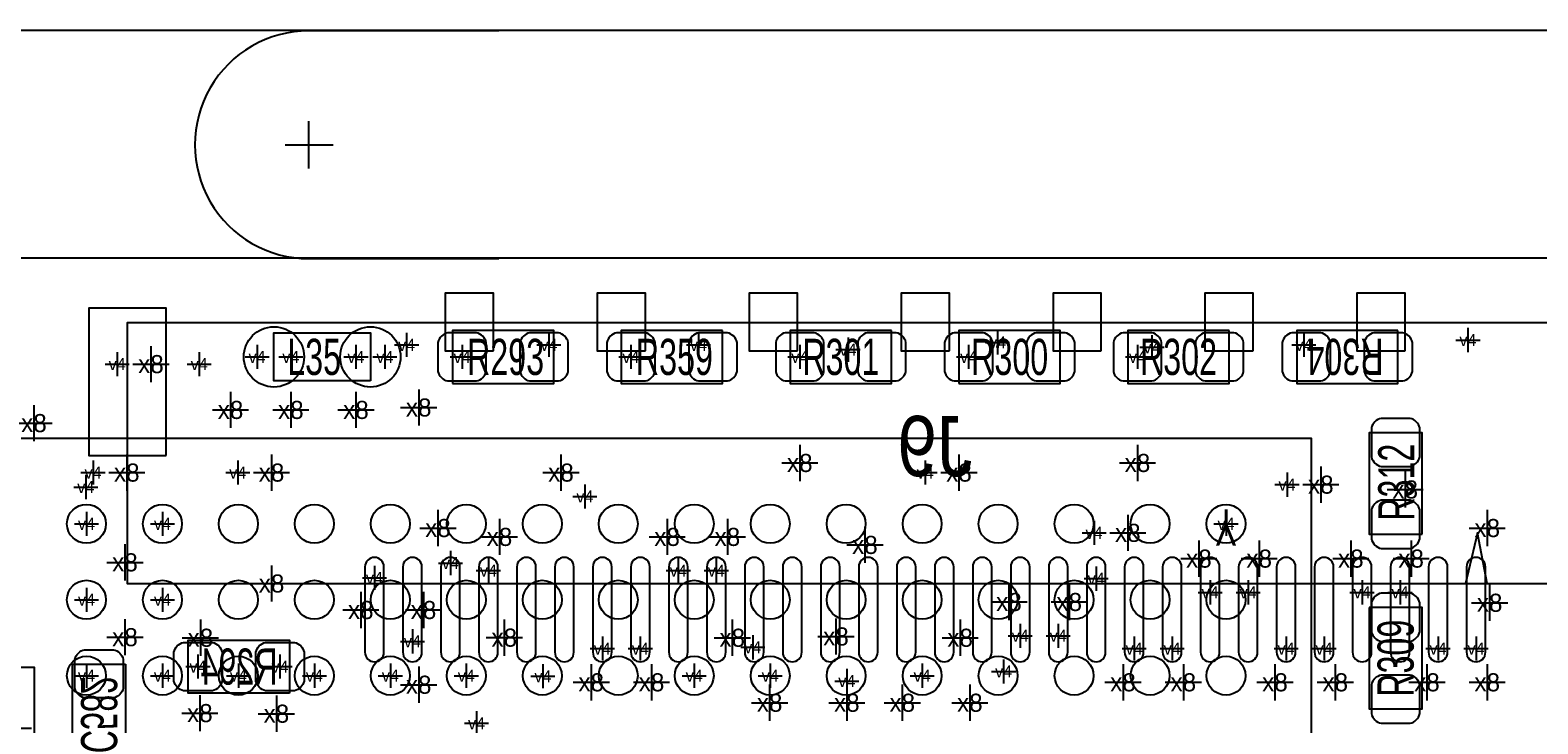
# Model space of a CAD drawing. Extents: x -84 to 336, y -47 to 250.
# Tile 22 of 40: x -29.39 to -13.52, y 39.49 to 46.8. Entities that reach past the tile are written whole.
import ezdxf
from ezdxf.enums import TextEntityAlignment as Align

# ---------------------------------------------------------------- set-up
doc = ezdxf.new("R2010")
doc.units = 0
for name, color, linetype in [('BG_OUTLINE', 7, 'CONTINUOUS'), ('BG_PANEL', 7, 'CONTINUOUS'), ('MA_NCLEGEND-1-2', 7, 'CONTINUOUS'), ('MA_NCLEGEND-14-15', 7, 'CONTINUOUS'), ('MA_NCLEGEND-15-16', 7, 'CONTINUOUS'), ('MA_NCLEGEND-2-3', 7, 'CONTINUOUS'), ('MA_NCLEGEND-3-14', 7, 'CONTINUOUS'), ('PG_ASSEMBLY_BOTTOM', 7, 'CONTINUOUS'), ('PG_ASSEMBLY_TOP', 7, 'CONTINUOUS'), ('PIN_BOTTOM', 7, 'CONTINUOUS'), ('PIN_TOP', 7, 'CONTINUOUS'), ('RD_ASSEMBLY_BOTTOM', 7, 'CONTINUOUS'), ('RD_ASSEMBLY_TOP', 7, 'CONTINUOUS')]:
    doc.layers.add(name, color=color, linetype=linetype)

# ---------------------------------------------------------------- blocks, each defined once
blk = doc.blocks.new('FIGURE_CROSS')
for points in [[(0, 0.5), (0, -0.5)], [(-0.5, 0), (0.5, 0)]]:
    blk.add_lwpolyline(points)

msp = doc.modelspace()

# ---------------------------------------------------------------- linework, layer by layer
at = {"layer": 'BG_OUTLINE'}
msp.add_lwpolyline([(21.949918, -1.185672), (19.535648, -3.599942), (-33.63595, -3.599942), (-36.049966, -1.185672), (-36.049966, 41.985946), (-33.63595, 44.399962), (19.535648, 44.399962), (21.949918, 41.985946)], close=True, dxfattribs=at)
at = {"layer": 'BG_PANEL'}
msp.add_lwpolyline([(24.349964, 42.979848), (24.349964, -2.179828), (20.529804, -5.999988), (-34.630106, -5.999988), (-38.450012, -2.179828), (-38.450012, 42.979848), (-34.630106, 46.800008), (20.529804, 46.800008)], close=True, dxfattribs=at)
msp.add_lwpolyline([(-24.456898, 46.792388), (-26.456894, 46.792388, 1.000038), (-26.456894, 44.392596), (-24.456898, 44.392596)], format="xyb", dxfattribs=at)
for points in [[(-26.456894, 45.342556), (-26.456894, 45.842428)], [(-26.707846, 45.592492), (-26.199846, 45.592492)]]:
    msp.add_lwpolyline(points, dxfattribs=at)
at = {"layer": 'PG_ASSEMBLY_BOTTOM'}
for points in [[(-11.566906, 40.964358), (-28.366974, 40.964358), (-28.366974, 43.718226), (-11.566906, 43.718226), (-11.566906, 40.964358)], [(-14.04874, 40.969692), (-14.15034, 41.503092), (-14.27734, 40.969692)], [(-29.346144, 38.325044), (-29.346144, 40.085264), (-32.406336, 40.085264), (-32.406336, 38.325044), (-29.346144, 38.325044)]]:
    msp.add_lwpolyline(points, dxfattribs=at)
for points in [[(-26.65984, 39.814754), (-27.72664, 39.814754), (-27.72664, 40.373554), (-26.65984, 40.373554)], [(-28.38704, 40.119554), (-28.38704, 39.052754), (-28.94584, 39.052754), (-28.94584, 40.119554)]]:
    msp.add_lwpolyline(points, close=True, dxfattribs=at)
at = {"layer": 'PG_ASSEMBLY_TOP'}
msp.add_lwpolyline([(-25.80894, 43.103292), (-26.82494, 43.103292), (-26.82494, 43.611292), (-25.80894, 43.611292), (-25.80894, 43.103292)], dxfattribs=at)
for points in [[(-24.94534, 43.077892), (-23.87854, 43.077892), (-23.87854, 43.636692), (-24.94534, 43.636692)], [(-22.10054, 43.636692), (-23.16734, 43.636692), (-23.16734, 43.077892), (-22.10054, 43.077892)], [(-20.32254, 43.636692), (-21.38934, 43.636692), (-21.38934, 43.077892), (-20.32254, 43.077892)], [(-19.61134, 43.077892), (-18.54454, 43.077892), (-18.54454, 43.636692), (-19.61134, 43.636692)], [(-16.76654, 43.636692), (-17.83334, 43.636692), (-17.83334, 43.077892), (-16.76654, 43.077892)], [(-14.98854, 43.636692), (-16.05534, 43.636692), (-16.05534, 43.077892), (-14.98854, 43.077892)], [(-14.73454, 41.490392), (-14.73454, 42.557192), (-15.29334, 42.557192), (-15.29334, 41.490392)], [(-32.89935, 42.498264), (-32.89935, 25.498044), (-15.89913, 25.498044), (-15.89913, 42.498264)], [(-15.29334, 40.715692), (-15.29334, 39.648892), (-14.73454, 39.648892), (-14.73454, 40.715692)]]:
    msp.add_lwpolyline(points, close=True, dxfattribs=at)
at = {"layer": 'PIN_BOTTOM'}
for points in [[(-24.513032, 43.419522), (-24.513032, 44.029122), (-25.021032, 44.029122), (-25.021032, 43.419522)], [(-22.912832, 43.419522), (-22.912832, 44.029122), (-23.420832, 44.029122), (-23.420832, 43.419522)], [(-21.312886, 43.419522), (-21.312886, 44.029122), (-21.820886, 44.029122), (-21.820886, 43.419522)], [(-19.71294, 43.419522), (-19.71294, 44.029122), (-20.22094, 44.029122), (-20.22094, 43.419522)], [(-18.112994, 43.419522), (-18.112994, 44.029122), (-18.620994, 44.029122), (-18.620994, 43.419522)], [(-16.513048, 43.419522), (-16.513048, 44.029122), (-17.021048, 44.029122), (-17.021048, 43.419522)], [(-14.912848, 43.419522), (-14.912848, 44.029122), (-15.420848, 44.029122), (-15.420848, 43.419522)], [(-27.960574, 42.319702), (-27.960574, 43.869102), (-28.773374, 43.869102), (-28.773374, 42.319702)]]:
    msp.add_lwpolyline(points, close=True, dxfattribs=at)
for points in [[(-25.866979, 41.144444), (-25.866979, 40.244268, 1), (-25.667081, 40.244268), (-25.667081, 41.144444, 1)], [(-25.466929, 41.144444), (-25.466929, 40.244268, 1), (-25.267031, 40.244268), (-25.267031, 41.144444, 1)], [(-25.066879, 41.144444), (-25.066879, 40.244268, 1), (-24.866981, 40.244268), (-24.866981, 41.144444, 1)], [(-24.666829, 41.144444), (-24.666829, 40.244268, 1), (-24.466931, 40.244268), (-24.466931, 41.144444, 1)], [(-24.266779, 41.144444), (-24.266779, 40.244268, 1), (-24.066881, 40.244268), (-24.066881, 41.144444, 1)], [(-23.866983, 41.144444), (-23.866983, 40.244268, 1), (-23.667085, 40.244268), (-23.667085, 41.144444, 1)], [(-23.466933, 41.144444), (-23.466933, 40.244268, 1), (-23.267035, 40.244268), (-23.267035, 41.144444, 1)], [(-23.066883, 41.144444), (-23.066883, 40.244268, 1), (-22.866985, 40.244268), (-22.866985, 41.144444, 1)], [(-22.666833, 41.144444), (-22.666833, 40.244268, 1), (-22.466935, 40.244268), (-22.466935, 41.144444, 1)], [(-22.266783, 41.144444), (-22.266783, 40.244268, 1), (-22.066885, 40.244268), (-22.066885, 41.144444, 1)], [(-21.866987, 41.144444), (-21.866987, 40.244268, 1), (-21.667089, 40.244268), (-21.667089, 41.144444, 1)], [(-21.466937, 41.144444), (-21.466937, 40.244268, 1), (-21.267039, 40.244268), (-21.267039, 41.144444, 1)], [(-21.066887, 41.144444), (-21.066887, 40.244268, 1), (-20.866989, 40.244268), (-20.866989, 41.144444, 1)], [(-20.666837, 41.144444), (-20.666837, 40.244268, 1), (-20.466939, 40.244268), (-20.466939, 41.144444, 1)], [(-20.266787, 41.144444), (-20.266787, 40.244268, 1), (-20.066889, 40.244268), (-20.066889, 41.144444, 1)], [(-19.866991, 41.144444), (-19.866991, 40.244268, 1), (-19.667093, 40.244268), (-19.667093, 41.144444, 1)], [(-19.466941, 41.144444), (-19.466941, 40.244268, 1), (-19.267043, 40.244268), (-19.267043, 41.144444, 1)], [(-19.066891, 41.144444), (-19.066891, 40.244268, 1), (-18.866993, 40.244268), (-18.866993, 41.144444, 1)], [(-18.666841, 41.144444), (-18.666841, 40.244268, 1), (-18.466943, 40.244268), (-18.466943, 41.144444, 1)], [(-18.266791, 41.144444), (-18.266791, 40.244268, 1), (-18.066893, 40.244268), (-18.066893, 41.144444, 1)], [(-17.866995, 41.144444), (-17.866995, 40.244268, 1), (-17.667097, 40.244268), (-17.667097, 41.144444, 1)], [(-17.466945, 41.144444), (-17.466945, 40.244268, 1), (-17.267047, 40.244268), (-17.267047, 41.144444, 1)], [(-17.066895, 41.144444), (-17.066895, 40.244268, 1), (-16.866997, 40.244268), (-16.866997, 41.144444, 1)], [(-16.666845, 41.144444), (-16.666845, 40.244268, 1), (-16.466947, 40.244268), (-16.466947, 41.144444, 1)], [(-16.266795, 41.144444), (-16.266795, 40.244268, 1), (-16.066897, 40.244268), (-16.066897, 41.144444, 1)], [(-15.866999, 41.144444), (-15.866999, 40.244268, 1), (-15.667101, 40.244268), (-15.667101, 41.144444, 1)], [(-15.466949, 41.144444), (-15.466949, 40.244268, 1), (-15.267051, 40.244268), (-15.267051, 41.144444, 1)], [(-15.066899, 41.144444), (-15.066899, 40.244268, 1), (-14.867001, 40.244268), (-14.867001, 41.144444, 1)], [(-14.666849, 41.144444), (-14.666849, 40.244268, 1), (-14.466951, 40.244268), (-14.466951, 41.144444, 1)], [(-14.266799, 41.144444), (-14.266799, 40.244268, 1), (-14.066901, 40.244268), (-14.066901, 41.144444, 1)], [(-27.47264, 39.840154), (-27.77744, 39.840154, -0.294587), (-27.87904, 39.941754), (-27.87904, 40.246554, -0.294587), (-27.77744, 40.348154), (-27.47264, 40.348154, -0.294587), (-27.37104, 40.246554), (-27.37104, 39.941754, -0.294587)], [(-26.60904, 39.840154), (-26.91384, 39.840154, -0.294587), (-27.01544, 39.941754), (-27.01544, 40.246554, -0.294587), (-26.91384, 40.348154), (-26.60904, 40.348154, -0.294587), (-26.50744, 40.246554), (-26.50744, 39.941754, -0.294587)], [(-28.41244, 40.170354), (-28.41244, 39.865554, -0.294587), (-28.51404, 39.763954), (-28.81884, 39.763954, -0.294587), (-28.92044, 39.865554), (-28.92044, 40.170354, -0.294587), (-28.81884, 40.271954), (-28.51404, 40.271954, -0.294587)]]:
    msp.add_lwpolyline(points, format="xyb", close=True, dxfattribs=at)
at = {"layer": 'PIN_TOP'}
for points in [[(-24.99614, 43.103292), (-24.69134, 43.103292, 0.294587), (-24.58974, 43.204892), (-24.58974, 43.509692, 0.294587), (-24.69134, 43.611292), (-24.99614, 43.611292, 0.294587), (-25.09774, 43.509692), (-25.09774, 43.204892, 0.294587)], [(-24.13254, 43.103292), (-23.82774, 43.103292, 0.294587), (-23.72614, 43.204892), (-23.72614, 43.509692, 0.294587), (-23.82774, 43.611292), (-24.13254, 43.611292, 0.294587), (-24.23414, 43.509692), (-24.23414, 43.204892, 0.294587)], [(-22.91334, 43.611292), (-23.21814, 43.611292, 0.294587), (-23.31974, 43.509692), (-23.31974, 43.204892, 0.294587), (-23.21814, 43.103292), (-22.91334, 43.103292, 0.294587), (-22.81174, 43.204892), (-22.81174, 43.509692, 0.294587)], [(-22.04974, 43.611292), (-22.35454, 43.611292, 0.294587), (-22.45614, 43.509692), (-22.45614, 43.204892, 0.294587), (-22.35454, 43.103292), (-22.04974, 43.103292, 0.294587), (-21.94814, 43.204892), (-21.94814, 43.509692, 0.294587)], [(-21.13534, 43.611292), (-21.44014, 43.611292, 0.294587), (-21.54174, 43.509692), (-21.54174, 43.204892, 0.294587), (-21.44014, 43.103292), (-21.13534, 43.103292, 0.294587), (-21.03374, 43.204892), (-21.03374, 43.509692, 0.294587)], [(-20.27174, 43.611292), (-20.57654, 43.611292, 0.294587), (-20.67814, 43.509692), (-20.67814, 43.204892, 0.294587), (-20.57654, 43.103292), (-20.27174, 43.103292, 0.294587), (-20.17014, 43.204892), (-20.17014, 43.509692, 0.294587)], [(-19.66214, 43.103292), (-19.35734, 43.103292, 0.294587), (-19.25574, 43.204892), (-19.25574, 43.509692, 0.294587), (-19.35734, 43.611292), (-19.66214, 43.611292, 0.294587), (-19.76374, 43.509692), (-19.76374, 43.204892, 0.294587)], [(-18.79854, 43.103292), (-18.49374, 43.103292, 0.294587), (-18.39214, 43.204892), (-18.39214, 43.509692, 0.294587), (-18.49374, 43.611292), (-18.79854, 43.611292, 0.294587), (-18.90014, 43.509692), (-18.90014, 43.204892, 0.294587)], [(-17.57934, 43.611292), (-17.88414, 43.611292, 0.294587), (-17.98574, 43.509692), (-17.98574, 43.204892, 0.294587), (-17.88414, 43.103292), (-17.57934, 43.103292, 0.294587), (-17.47774, 43.204892), (-17.47774, 43.509692, 0.294587)], [(-16.71574, 43.611292), (-17.02054, 43.611292, 0.294587), (-17.12214, 43.509692), (-17.12214, 43.204892, 0.294587), (-17.02054, 43.103292), (-16.71574, 43.103292, 0.294587), (-16.61414, 43.204892), (-16.61414, 43.509692, 0.294587)], [(-15.80134, 43.611292), (-16.10614, 43.611292, 0.294587), (-16.20774, 43.509692), (-16.20774, 43.204892, 0.294587), (-16.10614, 43.103292), (-15.80134, 43.103292, 0.294587), (-15.69974, 43.204892), (-15.69974, 43.509692, 0.294587)], [(-14.93774, 43.611292), (-15.24254, 43.611292, 0.294587), (-15.34414, 43.509692), (-15.34414, 43.204892, 0.294587), (-15.24254, 43.103292), (-14.93774, 43.103292, 0.294587), (-14.83614, 43.204892), (-14.83614, 43.509692, 0.294587)], [(-14.75994, 42.303192), (-14.75994, 42.607992, 0.294587), (-14.86154, 42.709592), (-15.16634, 42.709592, 0.294587), (-15.26794, 42.607992), (-15.26794, 42.303192, 0.294587), (-15.16634, 42.201592), (-14.86154, 42.201592, 0.294587)], [(-14.75994, 41.439592), (-14.75994, 41.744392, 0.294587), (-14.86154, 41.845992), (-15.16634, 41.845992, 0.294587), (-15.26794, 41.744392), (-15.26794, 41.439592, 0.294587), (-15.16634, 41.337992), (-14.86154, 41.337992, 0.294587)], [(-15.26794, 40.766492), (-15.26794, 40.461692, 0.294587), (-15.16634, 40.360092), (-14.86154, 40.360092, 0.294587), (-14.75994, 40.461692), (-14.75994, 40.766492, 0.294587), (-14.86154, 40.868092), (-15.16634, 40.868092, 0.294587)], [(-15.26794, 39.902892), (-15.26794, 39.598092, 0.294587), (-15.16634, 39.496492), (-14.86154, 39.496492, 0.294587), (-14.75994, 39.598092), (-14.75994, 39.902892, 0.294587), (-14.86154, 40.004492), (-15.16634, 40.004492, 0.294587)]]:
    msp.add_lwpolyline(points, format="xyb", close=True, dxfattribs=at)
for centre, radius in [((-26.82494, 43.357292), 0.3175), ((-25.80894, 43.357292), 0.3175), ((-28.799282, 41.598088), 0.204978), ((-27.999182, 41.598088), 0.204978), ((-27.199336, 41.598088), 0.204978), ((-26.399236, 41.598088), 0.204978), ((-25.599136, 41.598088), 0.204978), ((-24.79929, 41.598088), 0.204978), ((-23.99919, 41.598088), 0.204978), ((-23.199344, 41.598088), 0.204978), ((-22.399244, 41.598088), 0.204978), ((-21.599144, 41.598088), 0.204978), ((-20.799298, 41.598088), 0.204978), ((-19.999198, 41.598088), 0.204978), ((-19.199352, 41.598088), 0.204978), ((-18.399252, 41.598088), 0.204978), ((-17.599152, 41.598088), 0.204978), ((-16.799306, 41.598088), 0.204978), ((-28.799282, 40.798242), 0.204978), ((-27.999182, 40.798242), 0.204978), ((-27.199336, 40.798242), 0.204978), ((-26.399236, 40.798242), 0.204978), ((-25.599136, 40.798242), 0.204978), ((-24.79929, 40.798242), 0.204978), ((-23.99919, 40.798242), 0.204978), ((-23.199344, 40.798242), 0.204978), ((-22.399244, 40.798242), 0.204978), ((-21.599144, 40.798242), 0.204978), ((-20.799298, 40.798242), 0.204978), ((-19.999198, 40.798242), 0.204978), ((-19.199352, 40.798242), 0.204978), ((-18.399252, 40.798242), 0.204978), ((-17.599152, 40.798242), 0.204978), ((-16.799306, 40.798242), 0.204978), ((-28.799282, 39.998142), 0.204978), ((-27.999182, 39.998142), 0.204978), ((-27.199336, 39.998142), 0.204978), ((-26.399236, 39.998142), 0.204978), ((-25.599136, 39.998142), 0.204978), ((-24.79929, 39.998142), 0.204978), ((-23.99919, 39.998142), 0.204978), ((-23.199344, 39.998142), 0.204978), ((-22.399244, 39.998142), 0.204978), ((-21.599144, 39.998142), 0.204978), ((-20.799298, 39.998142), 0.204978), ((-19.999198, 39.998142), 0.204978), ((-19.199352, 39.998142), 0.204978), ((-18.399252, 39.998142), 0.204978), ((-17.599152, 39.998142), 0.204978), ((-16.799306, 39.998142), 0.204978)]:
    msp.add_circle(centre, radius, dxfattribs=at)

# ---------------------------------------------------------------- block references
at = {"layer": 'MA_NCLEGEND-1-2', "xscale": 0.254, "yscale": 0.254}
for p in [(-28.47594, 43.281092), (-27.00274, 43.357292), (-26.64714, 43.357292), (-25.96134, 43.357292), (-25.65654, 43.357292), (-24.84374, 43.357292), (-23.06574, 43.357292), (-21.28774, 43.357292), (-19.50974, 43.357292), (-17.73174, 43.357292), (-28.72994, 42.138092), (-27.20594, 42.138092), (-28.799282, 41.598088), (-27.999182, 41.598088), (-16.799306, 41.598088), (-28.799282, 40.798242), (-27.999182, 40.798242), (-19.14144, 40.043354), (-28.799282, 39.998142), (-27.999182, 39.998142), (-27.199336, 39.997888), (-26.398982, 39.998142), (-25.599136, 39.998142), (-24.79929, 39.998142), (-23.99284, 39.992554), (-22.399244, 39.998142), (-21.599144, 39.998142), (-20.79244, 39.941754), (-19.999198, 39.998142)]:
    msp.add_blockref('FIGURE_CROSS', p, dxfattribs=at)
at = {"layer": 'MA_NCLEGEND-14-15', "xscale": 0.254, "yscale": 0.254}
for p in [(-14.25194, 43.535092), (-25.42794, 43.484292), (-23.92934, 43.484292), (-22.35454, 43.484292), (-20.77974, 43.433492), (-19.20494, 43.509692), (-17.57934, 43.458892), (-15.97914, 43.484292), (-27.61234, 43.281092), (-27.20594, 42.138092), (-19.96694, 42.138092), (-28.80614, 41.985692), (-16.15694, 42.011092), (-23.55088, 41.886632), (-18.18894, 41.503092), (-24.96693, 41.185338), (-25.76703, 41.02862), (-24.56688, 41.10482), (-22.566884, 41.10482), (-22.166834, 41.10482), (-16.966946, 40.87622), (-16.566896, 40.87622), (-15.367, 40.87622), (-14.96695, 40.87622), (-25.36698, 40.360092), (-18.966942, 40.41902), (-18.566892, 40.41902), (-23.366984, 40.283892), (-22.966934, 40.283892), (-17.767046, 40.283892), (-17.366996, 40.283892), (-16.1671, 40.283892), (-15.76705, 40.283892), (-14.5669, 40.283892), (-14.16685, 40.283892), (-27.62504, 40.094154), (-26.76144, 40.094154)]:
    msp.add_blockref('FIGURE_CROSS', p, dxfattribs=at)
at = {"layer": 'MA_NCLEGEND-15-16', "xscale": 0.254, "yscale": 0.254}
for p in [(-14.25194, 43.535092), (-25.42794, 43.484292), (-23.92934, 43.484292), (-22.35454, 43.484292), (-20.77974, 43.433492), (-19.20494, 43.509692), (-17.57934, 43.458892), (-15.97914, 43.484292), (-27.61234, 43.281092), (-27.20594, 42.138092), (-19.96694, 42.138092), (-28.80614, 41.985692), (-16.15694, 42.011092), (-23.55088, 41.886632), (-18.18894, 41.503092), (-24.96693, 41.185338), (-25.76703, 41.02862), (-24.56688, 41.10482), (-22.566884, 41.10482), (-22.166834, 41.10482), (-18.167096, 41.020492), (-16.966946, 40.87622), (-16.566896, 40.87622), (-15.367, 40.87622), (-14.96695, 40.87622), (-25.36698, 40.360092), (-18.966942, 40.41902), (-18.566892, 40.41902), (-23.366984, 40.283892), (-22.966934, 40.283892), (-17.767046, 40.283892), (-17.366996, 40.283892), (-16.1671, 40.283892), (-15.76705, 40.283892), (-14.5669, 40.283892), (-14.16685, 40.283892), (-27.62504, 40.094154), (-26.76144, 40.094154)]:
    msp.add_blockref('FIGURE_CROSS', p, dxfattribs=at)
at = {"layer": 'MA_NCLEGEND-2-3', "xscale": 0.254, "yscale": 0.254}
for p in [(-28.47594, 43.281092), (-27.00274, 43.357292), (-26.64714, 43.357292), (-25.96134, 43.357292), (-25.65654, 43.357292), (-21.28774, 43.357292), (-17.73174, 43.357292), (-28.72994, 42.138092), (-27.20594, 42.138092), (-28.799282, 41.598088), (-27.999182, 41.598088), (-28.799282, 40.798242), (-27.999182, 40.798242), (-21.78304, 40.297354), (-19.14144, 40.043354), (-28.799282, 39.998142), (-27.999182, 39.998142), (-27.199336, 39.997888), (-26.398982, 39.998142), (-25.599136, 39.998142), (-23.99284, 39.992554), (-20.79244, 39.941754), (-19.999198, 39.998142), (-24.69134, 39.496492)]:
    msp.add_blockref('FIGURE_CROSS', p, dxfattribs=at)
at = {"layer": 'MA_NCLEGEND-3-14', "xscale": 0.381, "yscale": 0.381}
for p in [(-28.12034, 43.281092), (-27.28214, 42.798492), (-26.64714, 42.798492), (-25.96134, 42.798492), (-25.30094, 42.823892), (-29.35224, 42.659554), (-21.28774, 42.239692), (-17.73174, 42.239692), (-28.37434, 42.138092), (-26.85034, 42.138092), (-23.80234, 42.138092), (-19.61134, 42.138092), (-15.80134, 42.011092), (-14.91234, 41.960292), (-25.09774, 41.553892), (-24.45004, 41.46042), (-22.684994, 41.46042), (-22.049994, 41.46042), (-17.83334, 41.503092), (-14.04874, 41.553892), (-20.60194, 41.376092), (-28.393644, 41.19245), (-17.085056, 41.23182), (-16.450056, 41.23182), (-15.48511, 41.23182), (-14.85011, 41.23182), (-26.85034, 40.969692), (-19.085052, 40.77462), (-18.450052, 40.77462), (-25.91054, 40.690292), (-25.25014, 40.690292), (-14.02334, 40.766492), (-28.393644, 40.40378), (-27.599386, 40.397938), (-24.39924, 40.398954), (-21.99894, 40.397938), (-20.90674, 40.411654), (-19.599148, 40.397938), (-25.30094, 39.902892), (-23.483824, 39.928292), (-22.848824, 39.928292), (-17.883886, 39.928292), (-17.248886, 39.928292), (-16.28394, 39.928292), (-15.64894, 39.928292), (-14.68374, 39.928292), (-14.04874, 39.928292), (-21.60524, 39.713154), (-20.79244, 39.713154), (-20.20824, 39.713154), (-19.49704, 39.713154), (-27.604974, 39.603934), (-26.799286, 39.597838), (-29.56814, 39.445692)]:
    msp.add_blockref('FIGURE_CROSS', p, dxfattribs=at)

# ---------------------------------------------------------------- texts
at = {"layer": 'MA_NCLEGEND-1-2'}
for p in [(-28.47594, 43.281092), (-27.00274, 43.357292), (-26.64714, 43.357292), (-25.96134, 43.357292), (-25.65654, 43.357292), (-24.84374, 43.357292), (-23.06574, 43.357292), (-21.28774, 43.357292), (-19.50974, 43.357292), (-17.73174, 43.357292), (-28.72994, 42.138092), (-27.20594, 42.138092), (-28.799282, 41.598088), (-27.999182, 41.598088), (-16.799306, 41.598088), (-28.799282, 40.798242), (-27.999182, 40.798242), (-28.799282, 39.998142), (-27.999182, 39.998142), (-27.199336, 39.997888), (-26.398982, 39.998142), (-25.599136, 39.998142), (-24.79929, 39.998142), (-23.99284, 39.992554), (-22.399244, 39.998142), (-21.599144, 39.998142), (-19.999198, 39.998142), (-19.14144, 40.043354), (-20.79244, 39.941754)]:
    msp.add_text('v4', height=0.127, dxfattribs=at).set_placement(p, align=Align.MIDDLE_CENTER)
at = {"layer": 'MA_NCLEGEND-14-15'}
for p in [(-25.42794, 43.484292), (-23.92934, 43.484292), (-22.35454, 43.484292), (-19.20494, 43.509692), (-17.57934, 43.458892), (-15.97914, 43.484292), (-14.25194, 43.535092), (-27.61234, 43.281092), (-20.77974, 43.433492), (-27.20594, 42.138092), (-19.96694, 42.138092), (-16.15694, 42.011092), (-28.80614, 41.985692), (-23.55088, 41.886632), (-18.18894, 41.503092), (-24.96693, 41.185338), (-24.56688, 41.10482), (-22.566884, 41.10482), (-22.166834, 41.10482), (-25.76703, 41.02862), (-16.966946, 40.87622), (-16.566896, 40.87622), (-15.367, 40.87622), (-14.96695, 40.87622), (-25.36698, 40.360092), (-23.366984, 40.283892), (-22.966934, 40.283892), (-18.966942, 40.41902), (-18.566892, 40.41902), (-17.767046, 40.283892), (-17.366996, 40.283892), (-16.1671, 40.283892), (-15.76705, 40.283892), (-14.5669, 40.283892), (-14.16685, 40.283892), (-27.62504, 40.094154), (-26.76144, 40.094154)]:
    msp.add_text('v4', height=0.127, dxfattribs=at).set_placement(p, align=Align.MIDDLE_CENTER)
at = {"layer": 'MA_NCLEGEND-15-16'}
for p in [(-25.42794, 43.484292), (-23.92934, 43.484292), (-22.35454, 43.484292), (-19.20494, 43.509692), (-17.57934, 43.458892), (-15.97914, 43.484292), (-14.25194, 43.535092), (-27.61234, 43.281092), (-20.77974, 43.433492), (-27.20594, 42.138092), (-19.96694, 42.138092), (-16.15694, 42.011092), (-28.80614, 41.985692), (-23.55088, 41.886632), (-18.18894, 41.503092), (-24.96693, 41.185338), (-24.56688, 41.10482), (-22.566884, 41.10482), (-22.166834, 41.10482), (-25.76703, 41.02862), (-18.167096, 41.020492), (-16.966946, 40.87622), (-16.566896, 40.87622), (-15.367, 40.87622), (-14.96695, 40.87622), (-25.36698, 40.360092), (-23.366984, 40.283892), (-22.966934, 40.283892), (-18.966942, 40.41902), (-18.566892, 40.41902), (-17.767046, 40.283892), (-17.366996, 40.283892), (-16.1671, 40.283892), (-15.76705, 40.283892), (-14.5669, 40.283892), (-14.16685, 40.283892), (-27.62504, 40.094154), (-26.76144, 40.094154)]:
    msp.add_text('v4', height=0.127, dxfattribs=at).set_placement(p, align=Align.MIDDLE_CENTER)
at = {"layer": 'MA_NCLEGEND-2-3'}
for p in [(-28.47594, 43.281092), (-27.00274, 43.357292), (-26.64714, 43.357292), (-25.96134, 43.357292), (-25.65654, 43.357292), (-21.28774, 43.357292), (-17.73174, 43.357292), (-28.72994, 42.138092), (-27.20594, 42.138092), (-28.799282, 41.598088), (-27.999182, 41.598088), (-28.799282, 40.798242), (-27.999182, 40.798242), (-21.78304, 40.297354), (-28.799282, 39.998142), (-27.999182, 39.998142), (-27.199336, 39.997888), (-26.398982, 39.998142), (-25.599136, 39.998142), (-23.99284, 39.992554), (-19.999198, 39.998142), (-19.14144, 40.043354), (-20.79244, 39.941754), (-24.69134, 39.496492)]:
    msp.add_text('v4', height=0.127, dxfattribs=at).set_placement(p, align=Align.MIDDLE_CENTER)
at = {"layer": 'MA_NCLEGEND-3-14'}
for p in [(-28.12034, 43.281092), (-27.28214, 42.798492), (-26.64714, 42.798492), (-25.96134, 42.798492), (-25.30094, 42.823892), (-29.35224, 42.659554), (-28.37434, 42.138092), (-26.85034, 42.138092), (-23.80234, 42.138092), (-21.28774, 42.239692), (-19.61134, 42.138092), (-17.73174, 42.239692), (-15.80134, 42.011092), (-14.91234, 41.960292), (-25.09774, 41.553892), (-17.83334, 41.503092), (-14.04874, 41.553892), (-24.45004, 41.46042), (-22.684994, 41.46042), (-22.049994, 41.46042), (-20.60194, 41.376092), (-28.393644, 41.19245), (-17.085056, 41.23182), (-16.450056, 41.23182), (-15.48511, 41.23182), (-14.85011, 41.23182), (-26.85034, 40.969692), (-19.085052, 40.77462), (-18.450052, 40.77462), (-14.02334, 40.766492), (-25.91054, 40.690292), (-25.25014, 40.690292), (-28.393644, 40.40378), (-27.599386, 40.397938), (-24.39924, 40.398954), (-21.99894, 40.397938), (-20.90674, 40.411654), (-19.599148, 40.397938), (-23.483824, 39.928292), (-22.848824, 39.928292), (-17.883886, 39.928292), (-17.248886, 39.928292), (-16.28394, 39.928292), (-15.64894, 39.928292), (-14.68374, 39.928292), (-14.04874, 39.928292), (-25.30094, 39.902892), (-27.604974, 39.603934), (-26.799286, 39.597838), (-21.60524, 39.713154), (-20.79244, 39.713154), (-20.20824, 39.713154), (-19.49704, 39.713154)]:
    msp.add_text('x8', height=0.1905, dxfattribs=at).set_placement(p, align=Align.MIDDLE_CENTER)
at = {"layer": 'PG_ASSEMBLY_TOP', "width": 0.666667}
msp.add_text('Y', height=0.381, rotation=180, dxfattribs=at).set_placement((-16.799306, 41.750234), align=Align.CENTER)
at = {"layer": 'RD_ASSEMBLY_BOTTOM', "text_generation_flag": 2}
for s, height, width, p in [('J9', 0.635, 0.8784, (-19.86534, 42.099992)), ('R294', 0.381, 0.666667, (-27.19324, 39.903654))]:
    msp.add_text(s, height=height, dxfattribs=dict(at, width=width)).set_placement(p, align=Align.CENTER)
at = {"layer": 'RD_ASSEMBLY_BOTTOM', "text_generation_flag": 2, "width": 0.666667}
msp.add_text('C582', height=0.381, rotation=270, dxfattribs=at).set_placement((-28.85694, 39.586154), align=Align.CENTER)
at = {"layer": 'RD_ASSEMBLY_TOP', "width": 0.666667}
msp.add_text('L35', height=0.381, dxfattribs=at).set_placement((-26.68524, 43.166792))
for s, p in [('R293', (-24.38654, 43.166792)), ('R359', (-22.60854, 43.166792)), ('R301', (-20.85594, 43.166792)), ('R300', (-19.07794, 43.166792)), ('R302', (-17.29994, 43.166792))]:
    msp.add_text(s, height=0.381, dxfattribs=at).set_placement(p, align=Align.CENTER)
for s, rotation, p in [('R304', 180, (-15.54734, 43.547792)), ('R312', 90, (-14.81582, 42.036492)), ('R309', 90, (-14.82344, 40.182292))]:
    msp.add_text(s, height=0.381, rotation=rotation, dxfattribs=at).set_placement(p, align=Align.CENTER)

doc.saveas('drawing.dxf')
